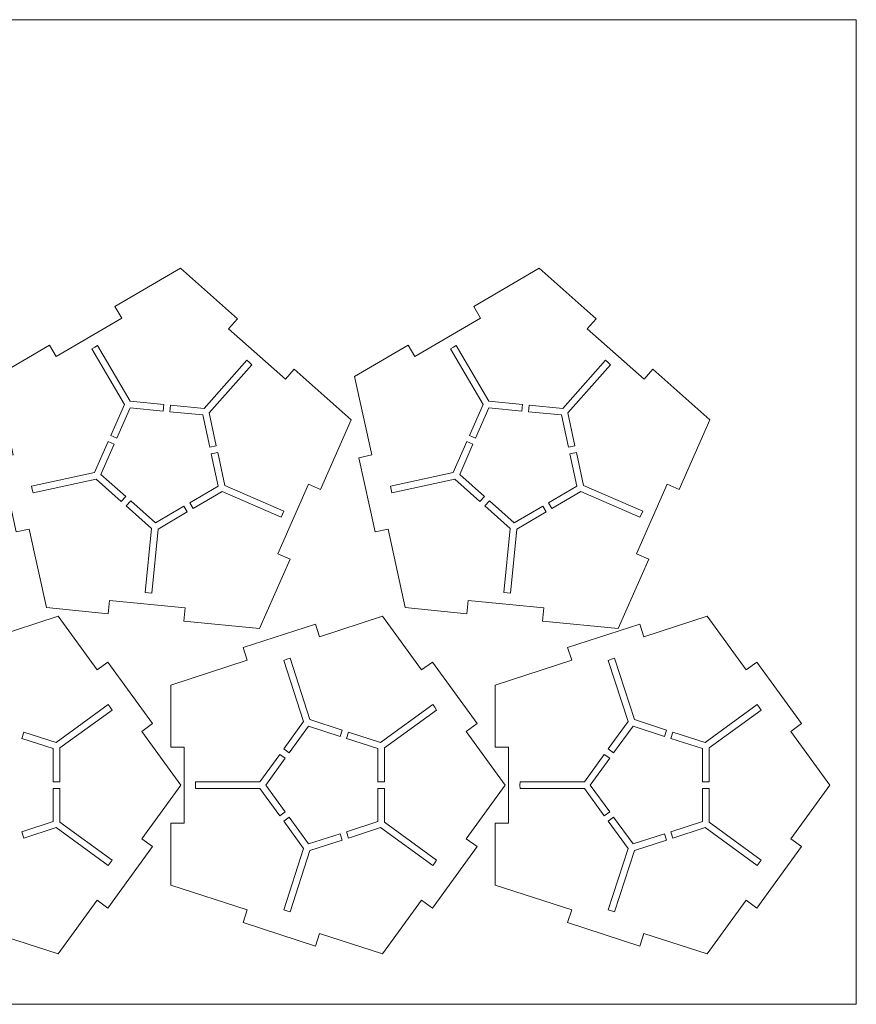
# Model space of a CAD drawing. Header units: millimetres. Extents: x -214 to 242, y -218 to 132.
# Tile 12 of 12: x 54 to 242, y -90 to 132. Entities that reach past the tile are written whole.
import ezdxf

# ---------------------------------------------------------------- set-up
doc = ezdxf.new("R2010")
doc.units = ezdxf.units.MM
doc.header["$MEASUREMENT"] = 0
doc.layers.add('Layer 1', color=7, linetype='Continuous')

msp = doc.modelspace()

# ---------------------------------------------------------------- linework, layer by layer
at = {"layer": 'Layer 1', "color": 18, "lineweight": 9}
for points, knots in [([(-213.8819, -90.3253), (-213.8819, -90.3253), (242.4295, -90.3253), (242.4295, -90.3253), (242.4295, -90.3253), (242.4295, -90.3253), (242.4295, 131.5321), (242.4295, 131.5321), (242.4295, 131.5321), (242.4295, 131.5321), (-213.8819, 131.5321), (-213.8819, 131.5321), (-213.8819, 131.5321), (-213.8819, 131.5321), (-213.8819, -90.3253), (-213.8819, -90.3253)], [0, 0, 0, 0, 0.2, 0.2, 0.2, 0.2, 0.4, 0.4, 0.4, 0.4, 0.6, 0.6, 0.6, 0.6, 1, 1, 1, 1]), ([(56.1356, 16.746), (56.1356, 16.746), (60.0086, -0.9376), (60.0086, -0.9376), (60.0086, -0.9376), (60.0086, -0.9376), (73.9139, -2.3116), (73.9139, -2.3116), (73.9139, -2.3116), (73.9139, -2.3116), (74.209, 0.6737), (74.209, 0.6737), (74.209, 0.6737), (74.209, 0.6737), (91.2534, -1.0118), (91.2534, -1.0118), (91.2534, -1.0118), (91.2534, -1.0118), (90.9582, -3.9972), (90.9582, -3.9972), (90.9582, -3.9972), (90.9582, -3.9972), (108.0026, -5.6818), (108.0026, -5.6818), (108.0026, -5.6818), (108.0026, -5.6818), (114.8721, 10.0077), (114.8721, 10.0077), (114.8721, 10.0077), (114.8721, 10.0077), (112.124, 11.2108), (112.124, 11.2108), (112.124, 11.2108), (112.124, 11.2108), (118.9936, 26.9003), (118.9936, 26.9003), (118.9936, 26.9003), (118.9936, 26.9003), (121.7416, 25.6971), (121.7416, 25.6971), (121.7416, 25.6971), (121.7416, 25.6971), (128.6111, 41.3866), (128.6111, 41.3866), (128.6111, 41.3866), (128.6111, 41.3866), (115.8124, 52.7684), (115.8124, 52.7684), (115.8124, 52.7684), (115.8124, 52.7684), (113.8189, 50.5263), (113.8189, 50.5263), (113.8189, 50.5263), (113.8189, 50.5263), (101.0201, 61.9081), (101.0201, 61.9081), (101.0201, 61.9081), (101.0201, 61.9081), (103.0136, 64.1493), (103.0136, 64.1493), (103.0136, 64.1493), (103.0136, 64.1493), (90.2149, 75.5311), (90.2149, 75.5311), (90.2149, 75.5311), (90.2149, 75.5311), (75.4352, 66.8759), (75.4352, 66.8759), (75.4352, 66.8759), (75.4352, 66.8759), (76.9514, 64.287), (76.9514, 64.287), (76.9514, 64.287), (76.9514, 64.287), (62.1717, 55.6317), (62.1717, 55.6317), (62.1717, 55.6317), (62.1717, 55.6317), (60.6557, 58.2206), (60.6557, 58.2206), (60.6557, 58.2206), (60.6557, 58.2206), (48.5981, 51.16), (48.5981, 51.16), (48.5981, 51.16), (48.5981, 51.16), (52.4711, 33.4764), (52.4711, 33.4764), (52.4711, 33.4764), (52.4711, 33.4764), (49.5406, 32.8348), (49.5406, 32.8348), (49.5406, 32.8348), (49.5406, 32.8348), (53.205, 16.1044), (53.205, 16.1044), (53.205, 16.1044), (53.205, 16.1044), (56.1356, 16.746), (56.1356, 16.746)], [0, 0, 0, 0, 0.03846154, 0.03846154, 0.03846154, 0.03846154, 0.07692308, 0.07692308, 0.07692308, 0.07692308, 0.11538462, 0.11538462, 0.11538462, 0.11538462, 0.15384615, 0.15384615, 0.15384615, 0.15384615, 0.19230769, 0.19230769, 0.19230769, 0.19230769, 0.23076923, 0.23076923, 0.23076923, 0.23076923, 0.26923077, 0.26923077, 0.26923077, 0.26923077, 0.30769231, 0.30769231, 0.30769231, 0.30769231, 0.34615385, 0.34615385, 0.34615385, 0.34615385, 0.38461538, 0.38461538, 0.38461538, 0.38461538, 0.42307692, 0.42307692, 0.42307692, 0.42307692, 0.46153846, 0.46153846, 0.46153846, 0.46153846, 0.5, 0.5, 0.5, 0.5, 0.53846154, 0.53846154, 0.53846154, 0.53846154, 0.57692308, 0.57692308, 0.57692308, 0.57692308, 0.61538462, 0.61538462, 0.61538462, 0.61538462, 0.65384615, 0.65384615, 0.65384615, 0.65384615, 0.69230769, 0.69230769, 0.69230769, 0.69230769, 0.73076923, 0.73076923, 0.73076923, 0.73076923, 0.76923077, 0.76923077, 0.76923077, 0.76923077, 0.80769231, 0.80769231, 0.80769231, 0.80769231, 0.84615385, 0.84615385, 0.84615385, 0.84615385, 0.88461538, 0.88461538, 0.88461538, 0.88461538, 0.92307692, 0.92307692, 0.92307692, 0.92307692, 1, 1, 1, 1]), ([(136.9416, 16.746), (136.9416, 16.746), (140.8146, -0.9376), (140.8146, -0.9376), (140.8146, -0.9376), (140.8146, -0.9376), (154.7199, -2.3116), (154.7199, -2.3116), (154.7199, -2.3116), (154.7199, -2.3116), (155.0149, 0.6737), (155.0149, 0.6737), (155.0149, 0.6737), (155.0149, 0.6737), (172.0594, -1.0118), (172.0594, -1.0118), (172.0594, -1.0118), (172.0594, -1.0118), (171.7642, -3.9972), (171.7642, -3.9972), (171.7642, -3.9972), (171.7642, -3.9972), (188.8087, -5.6818), (188.8087, -5.6818), (188.8087, -5.6818), (188.8087, -5.6818), (195.6782, 10.0077), (195.6782, 10.0077), (195.6782, 10.0077), (195.6782, 10.0077), (192.93, 11.2108), (192.93, 11.2108), (192.93, 11.2108), (192.93, 11.2108), (199.7995, 26.9003), (199.7995, 26.9003), (199.7995, 26.9003), (199.7995, 26.9003), (202.5477, 25.6971), (202.5477, 25.6971), (202.5477, 25.6971), (202.5477, 25.6971), (209.4172, 41.3866), (209.4172, 41.3866), (209.4172, 41.3866), (209.4172, 41.3866), (196.6185, 52.7684), (196.6185, 52.7684), (196.6185, 52.7684), (196.6185, 52.7684), (194.6248, 50.5263), (194.6248, 50.5263), (194.6248, 50.5263), (194.6248, 50.5263), (181.8261, 61.9081), (181.8261, 61.9081), (181.8261, 61.9081), (181.8261, 61.9081), (183.8196, 64.1493), (183.8196, 64.1493), (183.8196, 64.1493), (183.8196, 64.1493), (171.0209, 75.5311), (171.0209, 75.5311), (171.0209, 75.5311), (171.0209, 75.5311), (156.2413, 66.8759), (156.2413, 66.8759), (156.2413, 66.8759), (156.2413, 66.8759), (157.7573, 64.287), (157.7573, 64.287), (157.7573, 64.287), (157.7573, 64.287), (142.9777, 55.6317), (142.9777, 55.6317), (142.9777, 55.6317), (142.9777, 55.6317), (141.4617, 58.2206), (141.4617, 58.2206), (141.4617, 58.2206), (141.4617, 58.2206), (129.4041, 51.16), (129.4041, 51.16), (129.4041, 51.16), (129.4041, 51.16), (133.277, 33.4764), (133.277, 33.4764), (133.277, 33.4764), (133.277, 33.4764), (130.3465, 32.8348), (130.3465, 32.8348), (130.3465, 32.8348), (130.3465, 32.8348), (134.011, 16.1044), (134.011, 16.1044), (134.011, 16.1044), (134.011, 16.1044), (136.9416, 16.746), (136.9416, 16.746)], [0, 0, 0, 0, 0.03846154, 0.03846154, 0.03846154, 0.03846154, 0.07692308, 0.07692308, 0.07692308, 0.07692308, 0.11538462, 0.11538462, 0.11538462, 0.11538462, 0.15384615, 0.15384615, 0.15384615, 0.15384615, 0.19230769, 0.19230769, 0.19230769, 0.19230769, 0.23076923, 0.23076923, 0.23076923, 0.23076923, 0.26923077, 0.26923077, 0.26923077, 0.26923077, 0.30769231, 0.30769231, 0.30769231, 0.30769231, 0.34615385, 0.34615385, 0.34615385, 0.34615385, 0.38461538, 0.38461538, 0.38461538, 0.38461538, 0.42307692, 0.42307692, 0.42307692, 0.42307692, 0.46153846, 0.46153846, 0.46153846, 0.46153846, 0.5, 0.5, 0.5, 0.5, 0.53846154, 0.53846154, 0.53846154, 0.53846154, 0.57692308, 0.57692308, 0.57692308, 0.57692308, 0.61538462, 0.61538462, 0.61538462, 0.61538462, 0.65384615, 0.65384615, 0.65384615, 0.65384615, 0.69230769, 0.69230769, 0.69230769, 0.69230769, 0.73076923, 0.73076923, 0.73076923, 0.73076923, 0.76923077, 0.76923077, 0.76923077, 0.76923077, 0.80769231, 0.80769231, 0.80769231, 0.80769231, 0.84615385, 0.84615385, 0.84615385, 0.84615385, 0.88461538, 0.88461538, 0.88461538, 0.88461538, 0.92307692, 0.92307692, 0.92307692, 0.92307692, 1, 1, 1, 1]), ([(71.5112, 58.1151), (71.5112, 58.1151), (70.8592, 57.744), (70.8592, 57.744), (70.8592, 57.744), (70.8592, 57.744), (70.2167, 57.3563), (70.2167, 57.3563), (70.2167, 57.3563), (70.2167, 57.3563), (77.5518, 44.8309), (77.5518, 44.8309), (77.5518, 44.8309), (77.5518, 44.8309), (74.4965, 37.8534), (74.4965, 37.8534), (74.4965, 37.8534), (74.4965, 37.8534), (75.8705, 37.2518), (75.8705, 37.2518), (75.8705, 37.2518), (75.8705, 37.2518), (78.8607, 44.0809), (78.8607, 44.0809), (78.8607, 44.0809), (78.8607, 44.0809), (86.2795, 43.3475), (86.2795, 43.3475), (86.2795, 43.3475), (86.2795, 43.3475), (86.4271, 44.8397), (86.4271, 44.8397), (86.4271, 44.8397), (86.4271, 44.8397), (78.8462, 45.5897), (78.8462, 45.5897), (78.8462, 45.5897), (78.8462, 45.5897), (71.5112, 58.1151), (71.5112, 58.1151)], [0, 0, 0, 0, 0.09090909, 0.09090909, 0.09090909, 0.09090909, 0.18181818, 0.18181818, 0.18181818, 0.18181818, 0.27272727, 0.27272727, 0.27272727, 0.27272727, 0.36363636, 0.36363636, 0.36363636, 0.36363636, 0.45454545, 0.45454545, 0.45454545, 0.45454545, 0.54545455, 0.54545455, 0.54545455, 0.54545455, 0.63636364, 0.63636364, 0.63636364, 0.63636364, 0.72727273, 0.72727273, 0.72727273, 0.72727273, 0.81818182, 0.81818182, 0.81818182, 0.81818182, 1, 1, 1, 1]), ([(152.3172, 58.1151), (152.3172, 58.1151), (151.6652, 57.744), (151.6652, 57.744), (151.6652, 57.744), (151.6652, 57.744), (151.0228, 57.3563), (151.0228, 57.3563), (151.0228, 57.3563), (151.0228, 57.3563), (158.3578, 44.8309), (158.3578, 44.8309), (158.3578, 44.8309), (158.3578, 44.8309), (155.3025, 37.8534), (155.3025, 37.8534), (155.3025, 37.8534), (155.3025, 37.8534), (156.6766, 37.2518), (156.6766, 37.2518), (156.6766, 37.2518), (156.6766, 37.2518), (159.6667, 44.0809), (159.6667, 44.0809), (159.6667, 44.0809), (159.6667, 44.0809), (167.0855, 43.3475), (167.0855, 43.3475), (167.0855, 43.3475), (167.0855, 43.3475), (167.2331, 44.8397), (167.2331, 44.8397), (167.2331, 44.8397), (167.2331, 44.8397), (159.6523, 45.5897), (159.6523, 45.5897), (159.6523, 45.5897), (159.6523, 45.5897), (152.3172, 58.1151), (152.3172, 58.1151)], [0, 0, 0, 0, 0.09090909, 0.09090909, 0.09090909, 0.09090909, 0.18181818, 0.18181818, 0.18181818, 0.18181818, 0.27272727, 0.27272727, 0.27272727, 0.27272727, 0.36363636, 0.36363636, 0.36363636, 0.36363636, 0.45454545, 0.45454545, 0.45454545, 0.45454545, 0.54545455, 0.54545455, 0.54545455, 0.54545455, 0.63636364, 0.63636364, 0.63636364, 0.63636364, 0.72727273, 0.72727273, 0.72727273, 0.72727273, 0.81818182, 0.81818182, 0.81818182, 0.81818182, 1, 1, 1, 1]), ([(106.2671, 53.7929), (106.2671, 53.7929), (105.7131, 54.2987), (105.7131, 54.2987), (105.7131, 54.2987), (105.7131, 54.2987), (105.1463, 54.7899), (105.1463, 54.7899), (105.1463, 54.7899), (105.1463, 54.7899), (95.5007, 43.9432), (95.5007, 43.9432), (95.5007, 43.9432), (95.5007, 43.9432), (87.9199, 44.6923), (87.9199, 44.6923), (87.9199, 44.6923), (87.9199, 44.6923), (87.7723, 43.2001), (87.7723, 43.2001), (87.7723, 43.2001), (87.7723, 43.2001), (95.1911, 42.4667), (95.1911, 42.4667), (95.1911, 42.4667), (95.1911, 42.4667), (96.7862, 35.1835), (96.7862, 35.1835), (96.7862, 35.1835), (96.7862, 35.1835), (98.2514, 35.5048), (98.2514, 35.5048), (98.2514, 35.5048), (98.2514, 35.5048), (96.6215, 42.9462), (96.6215, 42.9462), (96.6215, 42.9462), (96.6215, 42.9462), (106.2671, 53.7929), (106.2671, 53.7929)], [0, 0, 0, 0, 0.09090909, 0.09090909, 0.09090909, 0.09090909, 0.18181818, 0.18181818, 0.18181818, 0.18181818, 0.27272727, 0.27272727, 0.27272727, 0.27272727, 0.36363636, 0.36363636, 0.36363636, 0.36363636, 0.45454545, 0.45454545, 0.45454545, 0.45454545, 0.54545455, 0.54545455, 0.54545455, 0.54545455, 0.63636364, 0.63636364, 0.63636364, 0.63636364, 0.72727273, 0.72727273, 0.72727273, 0.72727273, 0.81818182, 0.81818182, 0.81818182, 0.81818182, 1, 1, 1, 1]), ([(187.0732, 53.7929), (187.0732, 53.7929), (186.519, 54.2987), (186.519, 54.2987), (186.519, 54.2987), (186.519, 54.2987), (185.9523, 54.7899), (185.9523, 54.7899), (185.9523, 54.7899), (185.9523, 54.7899), (176.3067, 43.9432), (176.3067, 43.9432), (176.3067, 43.9432), (176.3067, 43.9432), (168.7258, 44.6923), (168.7258, 44.6923), (168.7258, 44.6923), (168.7258, 44.6923), (168.5783, 43.2001), (168.5783, 43.2001), (168.5783, 43.2001), (168.5783, 43.2001), (175.9971, 42.4667), (175.9971, 42.4667), (175.9971, 42.4667), (175.9971, 42.4667), (177.5921, 35.1835), (177.5921, 35.1835), (177.5921, 35.1835), (177.5921, 35.1835), (179.0574, 35.5048), (179.0574, 35.5048), (179.0574, 35.5048), (179.0574, 35.5048), (177.4275, 42.9462), (177.4275, 42.9462), (177.4275, 42.9462), (177.4275, 42.9462), (187.0732, 53.7929), (187.0732, 53.7929)], [0, 0, 0, 0, 0.09090909, 0.09090909, 0.09090909, 0.09090909, 0.18181818, 0.18181818, 0.18181818, 0.18181818, 0.27272727, 0.27272727, 0.27272727, 0.27272727, 0.36363636, 0.36363636, 0.36363636, 0.36363636, 0.45454545, 0.45454545, 0.45454545, 0.45454545, 0.54545455, 0.54545455, 0.54545455, 0.54545455, 0.63636364, 0.63636364, 0.63636364, 0.63636364, 0.72727273, 0.72727273, 0.72727273, 0.72727273, 0.81818182, 0.81818182, 0.81818182, 0.81818182, 1, 1, 1, 1]), ([(56.6605, 26.3954), (56.6605, 26.3954), (56.8117, 25.661), (56.8117, 25.661), (56.8117, 25.661), (56.8117, 25.661), (56.9815, 24.9296), (56.9815, 24.9296), (56.9815, 24.9296), (56.9815, 24.9296), (71.1605, 28.036), (71.1605, 28.036), (71.1605, 28.036), (71.1605, 28.036), (76.853, 22.9735), (76.853, 22.9735), (76.853, 22.9735), (76.853, 22.9735), (77.8498, 24.0946), (77.8498, 24.0946), (77.8498, 24.0946), (77.8498, 24.0946), (72.2789, 29.0487), (72.2789, 29.0487), (72.2789, 29.0487), (72.2789, 29.0487), (75.269, 35.8778), (75.269, 35.8778), (75.269, 35.8778), (75.269, 35.8778), (73.8948, 36.4794), (73.8948, 36.4794), (73.8948, 36.4794), (73.8948, 36.4794), (70.8395, 29.5009), (70.8395, 29.5009), (70.8395, 29.5009), (70.8395, 29.5009), (56.6605, 26.3954), (56.6605, 26.3954)], [0, 0, 0, 0, 0.09090909, 0.09090909, 0.09090909, 0.09090909, 0.18181818, 0.18181818, 0.18181818, 0.18181818, 0.27272727, 0.27272727, 0.27272727, 0.27272727, 0.36363636, 0.36363636, 0.36363636, 0.36363636, 0.45454545, 0.45454545, 0.45454545, 0.45454545, 0.54545455, 0.54545455, 0.54545455, 0.54545455, 0.63636364, 0.63636364, 0.63636364, 0.63636364, 0.72727273, 0.72727273, 0.72727273, 0.72727273, 0.81818182, 0.81818182, 0.81818182, 0.81818182, 1, 1, 1, 1]), ([(137.4665, 26.3954), (137.4665, 26.3954), (137.6177, 25.661), (137.6177, 25.661), (137.6177, 25.661), (137.6177, 25.661), (137.7874, 24.9296), (137.7874, 24.9296), (137.7874, 24.9296), (137.7874, 24.9296), (151.9665, 28.036), (151.9665, 28.036), (151.9665, 28.036), (151.9665, 28.036), (157.659, 22.9735), (157.659, 22.9735), (157.659, 22.9735), (157.659, 22.9735), (158.6557, 24.0946), (158.6557, 24.0946), (158.6557, 24.0946), (158.6557, 24.0946), (153.0849, 29.0487), (153.0849, 29.0487), (153.0849, 29.0487), (153.0849, 29.0487), (156.0749, 35.8778), (156.0749, 35.8778), (156.0749, 35.8778), (156.0749, 35.8778), (154.7009, 36.4794), (154.7009, 36.4794), (154.7009, 36.4794), (154.7009, 36.4794), (151.6456, 29.5009), (151.6456, 29.5009), (151.6456, 29.5009), (151.6456, 29.5009), (137.4665, 26.3954), (137.4665, 26.3954)], [0, 0, 0, 0, 0.09090909, 0.09090909, 0.09090909, 0.09090909, 0.18181818, 0.18181818, 0.18181818, 0.18181818, 0.27272727, 0.27272727, 0.27272727, 0.27272727, 0.36363636, 0.36363636, 0.36363636, 0.36363636, 0.45454545, 0.45454545, 0.45454545, 0.45454545, 0.54545455, 0.54545455, 0.54545455, 0.54545455, 0.63636364, 0.63636364, 0.63636364, 0.63636364, 0.72727273, 0.72727273, 0.72727273, 0.72727273, 0.81818182, 0.81818182, 0.81818182, 0.81818182, 1, 1, 1, 1]), ([(112.897, 19.4022), (112.897, 19.4022), (113.2065, 20.0858), (113.2065, 20.0858), (113.2065, 20.0858), (113.2065, 20.0858), (113.4986, 20.7763), (113.4986, 20.7763), (113.4986, 20.7763), (113.4986, 20.7763), (100.2022, 26.5985), (100.2022, 26.5985), (100.2022, 26.5985), (100.2022, 26.5985), (98.5723, 34.0399), (98.5723, 34.0399), (98.5723, 34.0399), (98.5723, 34.0399), (97.1071, 33.7186), (97.1071, 33.7186), (97.1071, 33.7186), (97.1071, 33.7186), (98.7021, 26.4364), (98.7021, 26.4364), (98.7021, 26.4364), (98.7021, 26.4364), (92.269, 22.6688), (92.269, 22.6688), (92.269, 22.6688), (92.269, 22.6688), (93.027, 21.3749), (93.027, 21.3749), (93.027, 21.3749), (93.027, 21.3749), (99.6005, 25.2245), (99.6005, 25.2245), (99.6005, 25.2245), (99.6005, 25.2245), (112.897, 19.4022), (112.897, 19.4022)], [0, 0, 0, 0, 0.09090909, 0.09090909, 0.09090909, 0.09090909, 0.18181818, 0.18181818, 0.18181818, 0.18181818, 0.27272727, 0.27272727, 0.27272727, 0.27272727, 0.36363636, 0.36363636, 0.36363636, 0.36363636, 0.45454545, 0.45454545, 0.45454545, 0.45454545, 0.54545455, 0.54545455, 0.54545455, 0.54545455, 0.63636364, 0.63636364, 0.63636364, 0.63636364, 0.72727273, 0.72727273, 0.72727273, 0.72727273, 0.81818182, 0.81818182, 0.81818182, 0.81818182, 1, 1, 1, 1]), ([(193.7031, 19.4022), (193.7031, 19.4022), (194.0125, 20.0858), (194.0125, 20.0858), (194.0125, 20.0858), (194.0125, 20.0858), (194.3046, 20.7763), (194.3046, 20.7763), (194.3046, 20.7763), (194.3046, 20.7763), (181.0082, 26.5985), (181.0082, 26.5985), (181.0082, 26.5985), (181.0082, 26.5985), (179.3784, 34.0399), (179.3784, 34.0399), (179.3784, 34.0399), (179.3784, 34.0399), (177.913, 33.7186), (177.913, 33.7186), (177.913, 33.7186), (177.913, 33.7186), (179.5081, 26.4364), (179.5081, 26.4364), (179.5081, 26.4364), (179.5081, 26.4364), (173.075, 22.6688), (173.075, 22.6688), (173.075, 22.6688), (173.075, 22.6688), (173.8331, 21.3749), (173.8331, 21.3749), (173.8331, 21.3749), (173.8331, 21.3749), (180.4066, 25.2245), (180.4066, 25.2245), (180.4066, 25.2245), (180.4066, 25.2245), (193.7031, 19.4022), (193.7031, 19.4022)], [0, 0, 0, 0, 0.09090909, 0.09090909, 0.09090909, 0.09090909, 0.18181818, 0.18181818, 0.18181818, 0.18181818, 0.27272727, 0.27272727, 0.27272727, 0.27272727, 0.36363636, 0.36363636, 0.36363636, 0.36363636, 0.45454545, 0.45454545, 0.45454545, 0.45454545, 0.54545455, 0.54545455, 0.54545455, 0.54545455, 0.63636364, 0.63636364, 0.63636364, 0.63636364, 0.72727273, 0.72727273, 0.72727273, 0.72727273, 0.81818182, 0.81818182, 0.81818182, 0.81818182, 1, 1, 1, 1]), ([(82.2383, 2.4696), (82.2383, 2.4696), (82.9838, 2.3866), (82.9838, 2.3866), (82.9838, 2.3866), (82.9838, 2.3866), (83.7311, 2.3221), (83.7311, 2.3221), (83.7311, 2.3221), (83.7311, 2.3221), (85.1591, 16.7665), (85.1591, 16.7665), (85.1591, 16.7665), (85.1591, 16.7665), (91.7326, 20.6161), (91.7326, 20.6161), (91.7326, 20.6161), (91.7326, 20.6161), (90.9747, 21.911), (90.9747, 21.911), (90.9747, 21.911), (90.9747, 21.911), (84.5416, 18.1434), (84.5416, 18.1434), (84.5416, 18.1434), (84.5416, 18.1434), (78.9706, 23.0975), (78.9706, 23.0975), (78.9706, 23.0975), (78.9706, 23.0975), (77.9738, 21.9764), (77.9738, 21.9764), (77.9738, 21.9764), (77.9738, 21.9764), (83.6663, 16.9139), (83.6663, 16.9139), (83.6663, 16.9139), (83.6663, 16.9139), (82.2383, 2.4696), (82.2383, 2.4696)], [0, 0, 0, 0, 0.09090909, 0.09090909, 0.09090909, 0.09090909, 0.18181818, 0.18181818, 0.18181818, 0.18181818, 0.27272727, 0.27272727, 0.27272727, 0.27272727, 0.36363636, 0.36363636, 0.36363636, 0.36363636, 0.45454545, 0.45454545, 0.45454545, 0.45454545, 0.54545455, 0.54545455, 0.54545455, 0.54545455, 0.63636364, 0.63636364, 0.63636364, 0.63636364, 0.72727273, 0.72727273, 0.72727273, 0.72727273, 0.81818182, 0.81818182, 0.81818182, 0.81818182, 1, 1, 1, 1]), ([(163.0444, 2.4696), (163.0444, 2.4696), (163.7899, 2.3866), (163.7899, 2.3866), (163.7899, 2.3866), (163.7899, 2.3866), (164.5372, 2.3221), (164.5372, 2.3221), (164.5372, 2.3221), (164.5372, 2.3221), (165.9651, 16.7665), (165.9651, 16.7665), (165.9651, 16.7665), (165.9651, 16.7665), (172.5386, 20.6161), (172.5386, 20.6161), (172.5386, 20.6161), (172.5386, 20.6161), (171.7806, 21.911), (171.7806, 21.911), (171.7806, 21.911), (171.7806, 21.911), (165.3476, 18.1434), (165.3476, 18.1434), (165.3476, 18.1434), (165.3476, 18.1434), (159.7767, 23.0975), (159.7767, 23.0975), (159.7767, 23.0975), (159.7767, 23.0975), (158.7798, 21.9764), (158.7798, 21.9764), (158.7798, 21.9764), (158.7798, 21.9764), (164.4723, 16.9139), (164.4723, 16.9139), (164.4723, 16.9139), (164.4723, 16.9139), (163.0444, 2.4696), (163.0444, 2.4696)], [0, 0, 0, 0, 0.09090909, 0.09090909, 0.09090909, 0.09090909, 0.18181818, 0.18181818, 0.18181818, 0.18181818, 0.27272727, 0.27272727, 0.27272727, 0.27272727, 0.36363636, 0.36363636, 0.36363636, 0.36363636, 0.45454545, 0.45454545, 0.45454545, 0.45454545, 0.54545455, 0.54545455, 0.54545455, 0.54545455, 0.63636364, 0.63636364, 0.63636364, 0.63636364, 0.72727273, 0.72727273, 0.72727273, 0.72727273, 0.81818182, 0.81818182, 0.81818182, 0.81818182, 1, 1, 1, 1]), ([(73.827, -13.2081), (73.827, -13.2081), (83.8942, -27.0646), (83.8942, -27.0646), (83.8942, -27.0646), (83.8942, -27.0646), (81.4672, -28.8282), (81.4672, -28.8282), (81.4672, -28.8282), (81.4672, -28.8282), (90.2534, -40.921), (90.2534, -40.921), (90.2534, -40.921), (90.2534, -40.921), (81.4672, -53.0148), (81.4672, -53.0148), (81.4672, -53.0148), (81.4672, -53.0148), (83.8942, -54.7775), (83.8942, -54.7775), (83.8942, -54.7775), (83.8942, -54.7775), (73.827, -68.6339), (73.827, -68.6339), (73.827, -68.6339), (73.827, -68.6339), (71.4, -66.8702), (71.4, -66.8702), (71.4, -66.8702), (71.4, -66.8702), (62.6138, -78.964), (62.6138, -78.964), (62.6138, -78.964), (62.6138, -78.964), (48.3975, -74.3448), (48.3975, -74.3448), (48.3975, -74.3448), (48.3975, -74.3448), (47.4705, -77.1974), (47.4705, -77.1974), (47.4705, -77.1974), (47.4705, -77.1974), (31.1813, -71.9054), (31.1813, -71.9054), (31.1813, -71.9054), (31.1813, -71.9054), (32.1083, -69.0519), (32.1083, -69.0519), (32.1083, -69.0519), (32.1083, -69.0519), (14.8921, -63.4581), (14.8921, -63.4581), (14.8921, -63.4581), (14.8921, -63.4581), (14.8921, -49.4845), (14.8921, -49.4845), (14.8921, -49.4845), (14.8921, -49.4845), (17.8921, -49.4845), (17.8921, -49.4845), (17.8921, -49.4845), (17.8921, -49.4845), (17.8921, -32.3575), (17.8921, -32.3575), (17.8921, -32.3575), (17.8921, -32.3575), (14.8921, -32.3575), (14.8921, -32.3575), (14.8921, -32.3575), (14.8921, -32.3575), (14.8921, -18.3849), (14.8921, -18.3849), (14.8921, -18.3849), (14.8921, -18.3849), (32.1083, -12.7902), (32.1083, -12.7902), (32.1083, -12.7902), (32.1083, -12.7902), (31.1813, -9.9376), (31.1813, -9.9376), (31.1813, -9.9376), (31.1813, -9.9376), (47.4705, -4.6446), (47.4705, -4.6446), (47.4705, -4.6446), (47.4705, -4.6446), (48.3975, -7.4982), (48.3975, -7.4982), (48.3975, -7.4982), (48.3975, -7.4982), (62.6138, -2.879), (62.6138, -2.879), (62.6138, -2.879), (62.6138, -2.879), (71.4, -14.9718), (71.4, -14.9718), (71.4, -14.9718), (71.4, -14.9718), (73.827, -13.2081), (73.827, -13.2081)], [0, 0, 0, 0, 0.03846154, 0.03846154, 0.03846154, 0.03846154, 0.07692308, 0.07692308, 0.07692308, 0.07692308, 0.11538462, 0.11538462, 0.11538462, 0.11538462, 0.15384615, 0.15384615, 0.15384615, 0.15384615, 0.19230769, 0.19230769, 0.19230769, 0.19230769, 0.23076923, 0.23076923, 0.23076923, 0.23076923, 0.26923077, 0.26923077, 0.26923077, 0.26923077, 0.30769231, 0.30769231, 0.30769231, 0.30769231, 0.34615385, 0.34615385, 0.34615385, 0.34615385, 0.38461538, 0.38461538, 0.38461538, 0.38461538, 0.42307692, 0.42307692, 0.42307692, 0.42307692, 0.46153846, 0.46153846, 0.46153846, 0.46153846, 0.5, 0.5, 0.5, 0.5, 0.53846154, 0.53846154, 0.53846154, 0.53846154, 0.57692308, 0.57692308, 0.57692308, 0.57692308, 0.61538462, 0.61538462, 0.61538462, 0.61538462, 0.65384615, 0.65384615, 0.65384615, 0.65384615, 0.69230769, 0.69230769, 0.69230769, 0.69230769, 0.73076923, 0.73076923, 0.73076923, 0.73076923, 0.76923077, 0.76923077, 0.76923077, 0.76923077, 0.80769231, 0.80769231, 0.80769231, 0.80769231, 0.84615385, 0.84615385, 0.84615385, 0.84615385, 0.88461538, 0.88461538, 0.88461538, 0.88461538, 0.92307692, 0.92307692, 0.92307692, 0.92307692, 1, 1, 1, 1]), ([(146.9293, -13.2081), (146.9293, -13.2081), (156.9965, -27.0646), (156.9965, -27.0646), (156.9965, -27.0646), (156.9965, -27.0646), (154.5695, -28.8282), (154.5695, -28.8282), (154.5695, -28.8282), (154.5695, -28.8282), (163.3556, -40.921), (163.3556, -40.921), (163.3556, -40.921), (163.3556, -40.921), (154.5695, -53.0148), (154.5695, -53.0148), (154.5695, -53.0148), (154.5695, -53.0148), (156.9965, -54.7775), (156.9965, -54.7775), (156.9965, -54.7775), (156.9965, -54.7775), (146.9293, -68.6339), (146.9293, -68.6339), (146.9293, -68.6339), (146.9293, -68.6339), (144.5023, -66.8702), (144.5023, -66.8702), (144.5023, -66.8702), (144.5023, -66.8702), (135.7161, -78.964), (135.7161, -78.964), (135.7161, -78.964), (135.7161, -78.964), (121.4999, -74.3448), (121.4999, -74.3448), (121.4999, -74.3448), (121.4999, -74.3448), (120.5728, -77.1974), (120.5728, -77.1974), (120.5728, -77.1974), (120.5728, -77.1974), (104.2836, -71.9054), (104.2836, -71.9054), (104.2836, -71.9054), (104.2836, -71.9054), (105.2108, -69.0519), (105.2108, -69.0519), (105.2108, -69.0519), (105.2108, -69.0519), (87.9944, -63.4581), (87.9944, -63.4581), (87.9944, -63.4581), (87.9944, -63.4581), (87.9944, -49.4845), (87.9944, -49.4845), (87.9944, -49.4845), (87.9944, -49.4845), (90.9944, -49.4845), (90.9944, -49.4845), (90.9944, -49.4845), (90.9944, -49.4845), (90.9944, -32.3575), (90.9944, -32.3575), (90.9944, -32.3575), (90.9944, -32.3575), (87.9944, -32.3575), (87.9944, -32.3575), (87.9944, -32.3575), (87.9944, -32.3575), (87.9944, -18.3849), (87.9944, -18.3849), (87.9944, -18.3849), (87.9944, -18.3849), (105.2108, -12.7902), (105.2108, -12.7902), (105.2108, -12.7902), (105.2108, -12.7902), (104.2836, -9.9376), (104.2836, -9.9376), (104.2836, -9.9376), (104.2836, -9.9376), (120.5728, -4.6446), (120.5728, -4.6446), (120.5728, -4.6446), (120.5728, -4.6446), (121.4999, -7.4982), (121.4999, -7.4982), (121.4999, -7.4982), (121.4999, -7.4982), (135.7161, -2.879), (135.7161, -2.879), (135.7161, -2.879), (135.7161, -2.879), (144.5023, -14.9718), (144.5023, -14.9718), (144.5023, -14.9718), (144.5023, -14.9718), (146.9293, -13.2081), (146.9293, -13.2081)], [0, 0, 0, 0, 0.03846154, 0.03846154, 0.03846154, 0.03846154, 0.07692308, 0.07692308, 0.07692308, 0.07692308, 0.11538462, 0.11538462, 0.11538462, 0.11538462, 0.15384615, 0.15384615, 0.15384615, 0.15384615, 0.19230769, 0.19230769, 0.19230769, 0.19230769, 0.23076923, 0.23076923, 0.23076923, 0.23076923, 0.26923077, 0.26923077, 0.26923077, 0.26923077, 0.30769231, 0.30769231, 0.30769231, 0.30769231, 0.34615385, 0.34615385, 0.34615385, 0.34615385, 0.38461538, 0.38461538, 0.38461538, 0.38461538, 0.42307692, 0.42307692, 0.42307692, 0.42307692, 0.46153846, 0.46153846, 0.46153846, 0.46153846, 0.5, 0.5, 0.5, 0.5, 0.53846154, 0.53846154, 0.53846154, 0.53846154, 0.57692308, 0.57692308, 0.57692308, 0.57692308, 0.61538462, 0.61538462, 0.61538462, 0.61538462, 0.65384615, 0.65384615, 0.65384615, 0.65384615, 0.69230769, 0.69230769, 0.69230769, 0.69230769, 0.73076923, 0.73076923, 0.73076923, 0.73076923, 0.76923077, 0.76923077, 0.76923077, 0.76923077, 0.80769231, 0.80769231, 0.80769231, 0.80769231, 0.84615385, 0.84615385, 0.84615385, 0.84615385, 0.88461538, 0.88461538, 0.88461538, 0.88461538, 0.92307692, 0.92307692, 0.92307692, 0.92307692, 1, 1, 1, 1]), ([(220.0317, -13.2081), (220.0317, -13.2081), (230.0989, -27.0646), (230.0989, -27.0646), (230.0989, -27.0646), (230.0989, -27.0646), (227.6718, -28.8282), (227.6718, -28.8282), (227.6718, -28.8282), (227.6718, -28.8282), (236.4579, -40.921), (236.4579, -40.921), (236.4579, -40.921), (236.4579, -40.921), (227.6718, -53.0148), (227.6718, -53.0148), (227.6718, -53.0148), (227.6718, -53.0148), (230.0989, -54.7775), (230.0989, -54.7775), (230.0989, -54.7775), (230.0989, -54.7775), (220.0317, -68.6339), (220.0317, -68.6339), (220.0317, -68.6339), (220.0317, -68.6339), (217.6045, -66.8702), (217.6045, -66.8702), (217.6045, -66.8702), (217.6045, -66.8702), (208.8184, -78.964), (208.8184, -78.964), (208.8184, -78.964), (208.8184, -78.964), (194.6022, -74.3448), (194.6022, -74.3448), (194.6022, -74.3448), (194.6022, -74.3448), (193.6752, -77.1974), (193.6752, -77.1974), (193.6752, -77.1974), (193.6752, -77.1974), (177.386, -71.9054), (177.386, -71.9054), (177.386, -71.9054), (177.386, -71.9054), (178.313, -69.0519), (178.313, -69.0519), (178.313, -69.0519), (178.313, -69.0519), (161.0969, -63.4581), (161.0969, -63.4581), (161.0969, -63.4581), (161.0969, -63.4581), (161.0969, -49.4845), (161.0969, -49.4845), (161.0969, -49.4845), (161.0969, -49.4845), (164.0969, -49.4845), (164.0969, -49.4845), (164.0969, -49.4845), (164.0969, -49.4845), (164.0969, -32.3575), (164.0969, -32.3575), (164.0969, -32.3575), (164.0969, -32.3575), (161.0969, -32.3575), (161.0969, -32.3575), (161.0969, -32.3575), (161.0969, -32.3575), (161.0969, -18.3849), (161.0969, -18.3849), (161.0969, -18.3849), (161.0969, -18.3849), (178.313, -12.7902), (178.313, -12.7902), (178.313, -12.7902), (178.313, -12.7902), (177.386, -9.9376), (177.386, -9.9376), (177.386, -9.9376), (177.386, -9.9376), (193.6752, -4.6446), (193.6752, -4.6446), (193.6752, -4.6446), (193.6752, -4.6446), (194.6022, -7.4982), (194.6022, -7.4982), (194.6022, -7.4982), (194.6022, -7.4982), (208.8184, -2.879), (208.8184, -2.879), (208.8184, -2.879), (208.8184, -2.879), (217.6045, -14.9718), (217.6045, -14.9718), (217.6045, -14.9718), (217.6045, -14.9718), (220.0317, -13.2081), (220.0317, -13.2081)], [0, 0, 0, 0, 0.03846154, 0.03846154, 0.03846154, 0.03846154, 0.07692308, 0.07692308, 0.07692308, 0.07692308, 0.11538462, 0.11538462, 0.11538462, 0.11538462, 0.15384615, 0.15384615, 0.15384615, 0.15384615, 0.19230769, 0.19230769, 0.19230769, 0.19230769, 0.23076923, 0.23076923, 0.23076923, 0.23076923, 0.26923077, 0.26923077, 0.26923077, 0.26923077, 0.30769231, 0.30769231, 0.30769231, 0.30769231, 0.34615385, 0.34615385, 0.34615385, 0.34615385, 0.38461538, 0.38461538, 0.38461538, 0.38461538, 0.42307692, 0.42307692, 0.42307692, 0.42307692, 0.46153846, 0.46153846, 0.46153846, 0.46153846, 0.5, 0.5, 0.5, 0.5, 0.53846154, 0.53846154, 0.53846154, 0.53846154, 0.57692308, 0.57692308, 0.57692308, 0.57692308, 0.61538462, 0.61538462, 0.61538462, 0.61538462, 0.65384615, 0.65384615, 0.65384615, 0.65384615, 0.69230769, 0.69230769, 0.69230769, 0.69230769, 0.73076923, 0.73076923, 0.73076923, 0.73076923, 0.76923077, 0.76923077, 0.76923077, 0.76923077, 0.80769231, 0.80769231, 0.80769231, 0.80769231, 0.84615385, 0.84615385, 0.84615385, 0.84615385, 0.88461538, 0.88461538, 0.88461538, 0.88461538, 0.92307692, 0.92307692, 0.92307692, 0.92307692, 1, 1, 1, 1]), ([(113.4385, -12.8273), (113.4385, -12.8273), (114.1489, -12.5861), (114.1489, -12.5861), (114.1489, -12.5861), (114.1489, -12.5861), (114.865, -12.3634), (114.865, -12.3634), (114.865, -12.3634), (114.865, -12.3634), (119.3505, -26.1681), (119.3505, -26.1681), (119.3505, -26.1681), (119.3505, -26.1681), (126.5954, -28.5226), (126.5954, -28.5226), (126.5954, -28.5226), (126.5954, -28.5226), (126.1319, -29.9493), (126.1319, -29.9493), (126.1319, -29.9493), (126.1319, -29.9493), (119.0417, -27.6456), (119.0417, -27.6456), (119.0417, -27.6456), (119.0417, -27.6456), (114.6597, -33.6769), (114.6597, -33.6769), (114.6597, -33.6769), (114.6597, -33.6769), (113.4462, -32.795), (113.4462, -32.795), (113.4462, -32.795), (113.4462, -32.795), (117.9239, -26.632), (117.9239, -26.632), (117.9239, -26.632), (117.9239, -26.632), (113.4385, -12.8273), (113.4385, -12.8273)], [0, 0, 0, 0, 0.09090909, 0.09090909, 0.09090909, 0.09090909, 0.18181818, 0.18181818, 0.18181818, 0.18181818, 0.27272727, 0.27272727, 0.27272727, 0.27272727, 0.36363636, 0.36363636, 0.36363636, 0.36363636, 0.45454545, 0.45454545, 0.45454545, 0.45454545, 0.54545455, 0.54545455, 0.54545455, 0.54545455, 0.63636364, 0.63636364, 0.63636364, 0.63636364, 0.72727273, 0.72727273, 0.72727273, 0.72727273, 0.81818182, 0.81818182, 0.81818182, 0.81818182, 1, 1, 1, 1]), ([(186.5408, -12.8273), (186.5408, -12.8273), (187.2512, -12.5861), (187.2512, -12.5861), (187.2512, -12.5861), (187.2512, -12.5861), (187.9673, -12.3634), (187.9673, -12.3634), (187.9673, -12.3634), (187.9673, -12.3634), (192.4528, -26.1681), (192.4528, -26.1681), (192.4528, -26.1681), (192.4528, -26.1681), (199.6978, -28.5226), (199.6978, -28.5226), (199.6978, -28.5226), (199.6978, -28.5226), (199.2342, -29.9493), (199.2342, -29.9493), (199.2342, -29.9493), (199.2342, -29.9493), (192.1441, -27.6456), (192.1441, -27.6456), (192.1441, -27.6456), (192.1441, -27.6456), (187.7621, -33.6769), (187.7621, -33.6769), (187.7621, -33.6769), (187.7621, -33.6769), (186.5486, -32.795), (186.5486, -32.795), (186.5486, -32.795), (186.5486, -32.795), (191.0262, -26.632), (191.0262, -26.632), (191.0262, -26.632), (191.0262, -26.632), (186.5408, -12.8273), (186.5408, -12.8273)], [0, 0, 0, 0, 0.09090909, 0.09090909, 0.09090909, 0.09090909, 0.18181818, 0.18181818, 0.18181818, 0.18181818, 0.27272727, 0.27272727, 0.27272727, 0.27272727, 0.36363636, 0.36363636, 0.36363636, 0.36363636, 0.45454545, 0.45454545, 0.45454545, 0.45454545, 0.54545455, 0.54545455, 0.54545455, 0.54545455, 0.63636364, 0.63636364, 0.63636364, 0.63636364, 0.72727273, 0.72727273, 0.72727273, 0.72727273, 0.81818182, 0.81818182, 0.81818182, 0.81818182, 1, 1, 1, 1]), ([(73.9077, -22.8077), (73.9077, -22.8077), (74.3561, -23.4093), (74.3561, -23.4093), (74.3561, -23.4093), (74.3561, -23.4093), (74.7892, -24.0216), (74.7892, -24.0216), (74.7892, -24.0216), (74.7892, -24.0216), (63.0463, -32.5538), (63.0463, -32.5538), (63.0463, -32.5538), (63.0463, -32.5538), (63.0463, -40.171), (63.0463, -40.171), (63.0463, -40.171), (63.0463, -40.171), (61.5463, -40.171), (61.5463, -40.171), (61.5463, -40.171), (61.5463, -40.171), (61.5463, -32.7159), (61.5463, -32.7159), (61.5463, -32.7159), (61.5463, -32.7159), (54.4561, -30.4122), (54.4561, -30.4122), (54.4561, -30.4122), (54.4561, -30.4122), (54.9197, -28.9855), (54.9197, -28.9855), (54.9197, -28.9855), (54.9197, -28.9855), (62.1646, -31.34), (62.1646, -31.34), (62.1646, -31.34), (62.1646, -31.34), (73.9077, -22.8077), (73.9077, -22.8077)], [0, 0, 0, 0, 0.09090909, 0.09090909, 0.09090909, 0.09090909, 0.18181818, 0.18181818, 0.18181818, 0.18181818, 0.27272727, 0.27272727, 0.27272727, 0.27272727, 0.36363636, 0.36363636, 0.36363636, 0.36363636, 0.45454545, 0.45454545, 0.45454545, 0.45454545, 0.54545455, 0.54545455, 0.54545455, 0.54545455, 0.63636364, 0.63636364, 0.63636364, 0.63636364, 0.72727273, 0.72727273, 0.72727273, 0.72727273, 0.81818182, 0.81818182, 0.81818182, 0.81818182, 1, 1, 1, 1]), ([(147.0099, -22.8077), (147.0099, -22.8077), (147.4584, -23.4093), (147.4584, -23.4093), (147.4584, -23.4093), (147.4584, -23.4093), (147.8917, -24.0216), (147.8917, -24.0216), (147.8917, -24.0216), (147.8917, -24.0216), (136.1486, -32.5538), (136.1486, -32.5538), (136.1486, -32.5538), (136.1486, -32.5538), (136.1486, -40.171), (136.1486, -40.171), (136.1486, -40.171), (136.1486, -40.171), (134.6486, -40.171), (134.6486, -40.171), (134.6486, -40.171), (134.6486, -40.171), (134.6486, -32.7159), (134.6486, -32.7159), (134.6486, -32.7159), (134.6486, -32.7159), (127.5585, -30.4122), (127.5585, -30.4122), (127.5585, -30.4122), (127.5585, -30.4122), (128.022, -28.9855), (128.022, -28.9855), (128.022, -28.9855), (128.022, -28.9855), (135.267, -31.34), (135.267, -31.34), (135.267, -31.34), (135.267, -31.34), (147.0099, -22.8077), (147.0099, -22.8077)], [0, 0, 0, 0, 0.09090909, 0.09090909, 0.09090909, 0.09090909, 0.18181818, 0.18181818, 0.18181818, 0.18181818, 0.27272727, 0.27272727, 0.27272727, 0.27272727, 0.36363636, 0.36363636, 0.36363636, 0.36363636, 0.45454545, 0.45454545, 0.45454545, 0.45454545, 0.54545455, 0.54545455, 0.54545455, 0.54545455, 0.63636364, 0.63636364, 0.63636364, 0.63636364, 0.72727273, 0.72727273, 0.72727273, 0.72727273, 0.81818182, 0.81818182, 0.81818182, 0.81818182, 1, 1, 1, 1]), ([(220.1122, -22.8077), (220.1122, -22.8077), (220.5607, -23.4093), (220.5607, -23.4093), (220.5607, -23.4093), (220.5607, -23.4093), (220.994, -24.0216), (220.994, -24.0216), (220.994, -24.0216), (220.994, -24.0216), (209.251, -32.5538), (209.251, -32.5538), (209.251, -32.5538), (209.251, -32.5538), (209.251, -40.171), (209.251, -40.171), (209.251, -40.171), (209.251, -40.171), (207.751, -40.171), (207.751, -40.171), (207.751, -40.171), (207.751, -40.171), (207.751, -32.7159), (207.751, -32.7159), (207.751, -32.7159), (207.751, -32.7159), (200.6608, -30.4122), (200.6608, -30.4122), (200.6608, -30.4122), (200.6608, -30.4122), (201.1243, -28.9855), (201.1243, -28.9855), (201.1243, -28.9855), (201.1243, -28.9855), (208.3693, -31.34), (208.3693, -31.34), (208.3693, -31.34), (208.3693, -31.34), (220.1122, -22.8077), (220.1122, -22.8077)], [0, 0, 0, 0, 0.09090909, 0.09090909, 0.09090909, 0.09090909, 0.18181818, 0.18181818, 0.18181818, 0.18181818, 0.27272727, 0.27272727, 0.27272727, 0.27272727, 0.36363636, 0.36363636, 0.36363636, 0.36363636, 0.45454545, 0.45454545, 0.45454545, 0.45454545, 0.54545455, 0.54545455, 0.54545455, 0.54545455, 0.63636364, 0.63636364, 0.63636364, 0.63636364, 0.72727273, 0.72727273, 0.72727273, 0.72727273, 0.81818182, 0.81818182, 0.81818182, 0.81818182, 1, 1, 1, 1]), ([(93.5718, -41.671), (93.5718, -41.671), (93.5624, -40.921), (93.5624, -40.921), (93.5624, -40.921), (93.5624, -40.921), (93.5718, -40.171), (93.5718, -40.171), (93.5718, -40.171), (93.5718, -40.171), (108.087, -40.171), (108.087, -40.171), (108.087, -40.171), (108.087, -40.171), (112.5646, -34.0079), (112.5646, -34.0079), (112.5646, -34.0079), (112.5646, -34.0079), (113.7781, -34.8898), (113.7781, -34.8898), (113.7781, -34.8898), (113.7781, -34.8898), (109.3962, -40.921), (109.3962, -40.921), (109.3962, -40.921), (109.3962, -40.921), (113.7781, -46.9523), (113.7781, -46.9523), (113.7781, -46.9523), (113.7781, -46.9523), (112.5646, -47.8341), (112.5646, -47.8341), (112.5646, -47.8341), (112.5646, -47.8341), (108.087, -41.671), (108.087, -41.671), (108.087, -41.671), (108.087, -41.671), (93.5718, -41.671), (93.5718, -41.671)], [0, 0, 0, 0, 0.09090909, 0.09090909, 0.09090909, 0.09090909, 0.18181818, 0.18181818, 0.18181818, 0.18181818, 0.27272727, 0.27272727, 0.27272727, 0.27272727, 0.36363636, 0.36363636, 0.36363636, 0.36363636, 0.45454545, 0.45454545, 0.45454545, 0.45454545, 0.54545455, 0.54545455, 0.54545455, 0.54545455, 0.63636364, 0.63636364, 0.63636364, 0.63636364, 0.72727273, 0.72727273, 0.72727273, 0.72727273, 0.81818182, 0.81818182, 0.81818182, 0.81818182, 1, 1, 1, 1]), ([(166.6741, -41.671), (166.6741, -41.671), (166.6647, -40.921), (166.6647, -40.921), (166.6647, -40.921), (166.6647, -40.921), (166.6741, -40.171), (166.6741, -40.171), (166.6741, -40.171), (166.6741, -40.171), (181.1893, -40.171), (181.1893, -40.171), (181.1893, -40.171), (181.1893, -40.171), (185.6669, -34.0079), (185.6669, -34.0079), (185.6669, -34.0079), (185.6669, -34.0079), (186.8804, -34.8898), (186.8804, -34.8898), (186.8804, -34.8898), (186.8804, -34.8898), (182.4985, -40.921), (182.4985, -40.921), (182.4985, -40.921), (182.4985, -40.921), (186.8804, -46.9523), (186.8804, -46.9523), (186.8804, -46.9523), (186.8804, -46.9523), (185.6669, -47.8341), (185.6669, -47.8341), (185.6669, -47.8341), (185.6669, -47.8341), (181.1893, -41.671), (181.1893, -41.671), (181.1893, -41.671), (181.1893, -41.671), (166.6741, -41.671), (166.6741, -41.671)], [0, 0, 0, 0, 0.09090909, 0.09090909, 0.09090909, 0.09090909, 0.18181818, 0.18181818, 0.18181818, 0.18181818, 0.27272727, 0.27272727, 0.27272727, 0.27272727, 0.36363636, 0.36363636, 0.36363636, 0.36363636, 0.45454545, 0.45454545, 0.45454545, 0.45454545, 0.54545455, 0.54545455, 0.54545455, 0.54545455, 0.63636364, 0.63636364, 0.63636364, 0.63636364, 0.72727273, 0.72727273, 0.72727273, 0.72727273, 0.81818182, 0.81818182, 0.81818182, 0.81818182, 1, 1, 1, 1]), ([(74.7892, -57.8204), (74.7892, -57.8204), (74.356, -58.4327), (74.356, -58.4327), (74.356, -58.4327), (74.356, -58.4327), (73.9077, -59.0343), (73.9077, -59.0343), (73.9077, -59.0343), (73.9077, -59.0343), (62.1646, -50.5021), (62.1646, -50.5021), (62.1646, -50.5021), (62.1646, -50.5021), (54.9197, -52.8566), (54.9197, -52.8566), (54.9197, -52.8566), (54.9197, -52.8566), (54.4561, -51.4298), (54.4561, -51.4298), (54.4561, -51.4298), (54.4561, -51.4298), (61.5463, -49.1261), (61.5463, -49.1261), (61.5463, -49.1261), (61.5463, -49.1261), (61.5463, -41.671), (61.5463, -41.671), (61.5463, -41.671), (61.5463, -41.671), (63.0463, -41.671), (63.0463, -41.671), (63.0463, -41.671), (63.0463, -41.671), (63.0463, -49.2892), (63.0463, -49.2892), (63.0463, -49.2892), (63.0463, -49.2892), (74.7892, -57.8204), (74.7892, -57.8204)], [0, 0, 0, 0, 0.09090909, 0.09090909, 0.09090909, 0.09090909, 0.18181818, 0.18181818, 0.18181818, 0.18181818, 0.27272727, 0.27272727, 0.27272727, 0.27272727, 0.36363636, 0.36363636, 0.36363636, 0.36363636, 0.45454545, 0.45454545, 0.45454545, 0.45454545, 0.54545455, 0.54545455, 0.54545455, 0.54545455, 0.63636364, 0.63636364, 0.63636364, 0.63636364, 0.72727273, 0.72727273, 0.72727273, 0.72727273, 0.81818182, 0.81818182, 0.81818182, 0.81818182, 1, 1, 1, 1]), ([(147.8917, -57.8204), (147.8917, -57.8204), (147.4584, -58.4327), (147.4584, -58.4327), (147.4584, -58.4327), (147.4584, -58.4327), (147.0099, -59.0343), (147.0099, -59.0343), (147.0099, -59.0343), (147.0099, -59.0343), (135.267, -50.5021), (135.267, -50.5021), (135.267, -50.5021), (135.267, -50.5021), (128.022, -52.8566), (128.022, -52.8566), (128.022, -52.8566), (128.022, -52.8566), (127.5585, -51.4298), (127.5585, -51.4298), (127.5585, -51.4298), (127.5585, -51.4298), (134.6486, -49.1261), (134.6486, -49.1261), (134.6486, -49.1261), (134.6486, -49.1261), (134.6486, -41.671), (134.6486, -41.671), (134.6486, -41.671), (134.6486, -41.671), (136.1486, -41.671), (136.1486, -41.671), (136.1486, -41.671), (136.1486, -41.671), (136.1486, -49.2892), (136.1486, -49.2892), (136.1486, -49.2892), (136.1486, -49.2892), (147.8917, -57.8204), (147.8917, -57.8204)], [0, 0, 0, 0, 0.09090909, 0.09090909, 0.09090909, 0.09090909, 0.18181818, 0.18181818, 0.18181818, 0.18181818, 0.27272727, 0.27272727, 0.27272727, 0.27272727, 0.36363636, 0.36363636, 0.36363636, 0.36363636, 0.45454545, 0.45454545, 0.45454545, 0.45454545, 0.54545455, 0.54545455, 0.54545455, 0.54545455, 0.63636364, 0.63636364, 0.63636364, 0.63636364, 0.72727273, 0.72727273, 0.72727273, 0.72727273, 0.81818182, 0.81818182, 0.81818182, 0.81818182, 1, 1, 1, 1]), ([(220.994, -57.8204), (220.994, -57.8204), (220.5607, -58.4327), (220.5607, -58.4327), (220.5607, -58.4327), (220.5607, -58.4327), (220.1122, -59.0343), (220.1122, -59.0343), (220.1122, -59.0343), (220.1122, -59.0343), (208.3693, -50.5021), (208.3693, -50.5021), (208.3693, -50.5021), (208.3693, -50.5021), (201.1243, -52.8566), (201.1243, -52.8566), (201.1243, -52.8566), (201.1243, -52.8566), (200.6608, -51.4298), (200.6608, -51.4298), (200.6608, -51.4298), (200.6608, -51.4298), (207.751, -49.1261), (207.751, -49.1261), (207.751, -49.1261), (207.751, -49.1261), (207.751, -41.671), (207.751, -41.671), (207.751, -41.671), (207.751, -41.671), (209.251, -41.671), (209.251, -41.671), (209.251, -41.671), (209.251, -41.671), (209.251, -49.2892), (209.251, -49.2892), (209.251, -49.2892), (209.251, -49.2892), (220.994, -57.8204), (220.994, -57.8204)], [0, 0, 0, 0, 0.09090909, 0.09090909, 0.09090909, 0.09090909, 0.18181818, 0.18181818, 0.18181818, 0.18181818, 0.27272727, 0.27272727, 0.27272727, 0.27272727, 0.36363636, 0.36363636, 0.36363636, 0.36363636, 0.45454545, 0.45454545, 0.45454545, 0.45454545, 0.54545455, 0.54545455, 0.54545455, 0.54545455, 0.63636364, 0.63636364, 0.63636364, 0.63636364, 0.72727273, 0.72727273, 0.72727273, 0.72727273, 0.81818182, 0.81818182, 0.81818182, 0.81818182, 1, 1, 1, 1]), ([(114.865, -69.4786), (114.865, -69.4786), (114.1489, -69.256), (114.1489, -69.256), (114.1489, -69.256), (114.1489, -69.256), (113.4385, -69.0157), (113.4385, -69.0157), (113.4385, -69.0157), (113.4385, -69.0157), (117.9239, -55.2111), (117.9239, -55.2111), (117.9239, -55.2111), (117.9239, -55.2111), (113.4462, -49.048), (113.4462, -49.048), (113.4462, -49.048), (113.4462, -49.048), (114.6597, -48.1661), (114.6597, -48.1661), (114.6597, -48.1661), (114.6597, -48.1661), (119.0417, -54.1974), (119.0417, -54.1974), (119.0417, -54.1974), (119.0417, -54.1974), (126.1319, -51.8937), (126.1319, -51.8937), (126.1319, -51.8937), (126.1319, -51.8937), (126.5954, -53.3204), (126.5954, -53.3204), (126.5954, -53.3204), (126.5954, -53.3204), (119.3505, -55.6739), (119.3505, -55.6739), (119.3505, -55.6739), (119.3505, -55.6739), (114.865, -69.4786), (114.865, -69.4786)], [0, 0, 0, 0, 0.09090909, 0.09090909, 0.09090909, 0.09090909, 0.18181818, 0.18181818, 0.18181818, 0.18181818, 0.27272727, 0.27272727, 0.27272727, 0.27272727, 0.36363636, 0.36363636, 0.36363636, 0.36363636, 0.45454545, 0.45454545, 0.45454545, 0.45454545, 0.54545455, 0.54545455, 0.54545455, 0.54545455, 0.63636364, 0.63636364, 0.63636364, 0.63636364, 0.72727273, 0.72727273, 0.72727273, 0.72727273, 0.81818182, 0.81818182, 0.81818182, 0.81818182, 1, 1, 1, 1]), ([(187.9673, -69.4786), (187.9673, -69.4786), (187.2512, -69.256), (187.2512, -69.256), (187.2512, -69.256), (187.2512, -69.256), (186.5408, -69.0157), (186.5408, -69.0157), (186.5408, -69.0157), (186.5408, -69.0157), (191.0262, -55.2111), (191.0262, -55.2111), (191.0262, -55.2111), (191.0262, -55.2111), (186.5486, -49.048), (186.5486, -49.048), (186.5486, -49.048), (186.5486, -49.048), (187.7621, -48.1661), (187.7621, -48.1661), (187.7621, -48.1661), (187.7621, -48.1661), (192.1441, -54.1974), (192.1441, -54.1974), (192.1441, -54.1974), (192.1441, -54.1974), (199.2342, -51.8937), (199.2342, -51.8937), (199.2342, -51.8937), (199.2342, -51.8937), (199.6978, -53.3204), (199.6978, -53.3204), (199.6978, -53.3204), (199.6978, -53.3204), (192.4528, -55.6739), (192.4528, -55.6739), (192.4528, -55.6739), (192.4528, -55.6739), (187.9673, -69.4786), (187.9673, -69.4786)], [0, 0, 0, 0, 0.09090909, 0.09090909, 0.09090909, 0.09090909, 0.18181818, 0.18181818, 0.18181818, 0.18181818, 0.27272727, 0.27272727, 0.27272727, 0.27272727, 0.36363636, 0.36363636, 0.36363636, 0.36363636, 0.45454545, 0.45454545, 0.45454545, 0.45454545, 0.54545455, 0.54545455, 0.54545455, 0.54545455, 0.63636364, 0.63636364, 0.63636364, 0.63636364, 0.72727273, 0.72727273, 0.72727273, 0.72727273, 0.81818182, 0.81818182, 0.81818182, 0.81818182, 1, 1, 1, 1])]:
    msp.add_open_spline(points, degree=3, knots=knots, dxfattribs=at)

doc.saveas('drawing.dxf')
